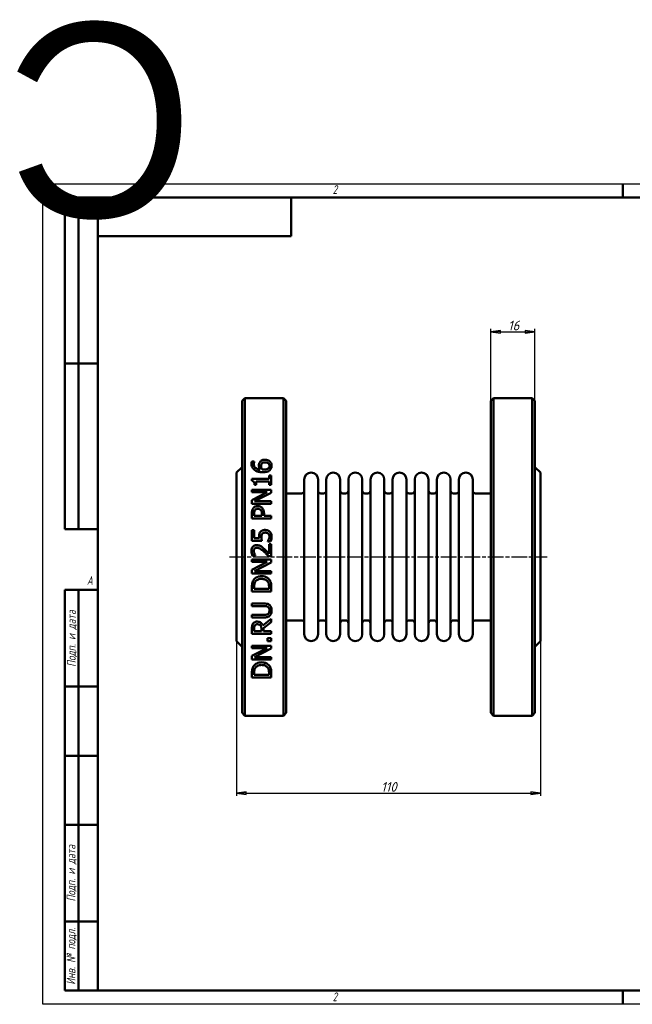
# Model space of a CAD drawing. Header units: millimetres. Extents: x -398 to 1129, y -69 to 356.
# Tile 2 of 4: x -8 to 213, y 0 to 356. Entities that reach past the tile are written whole.
import ezdxf
from ezdxf.enums import TextEntityAlignment as Align

# ---------------------------------------------------------------- set-up
doc = ezdxf.new("R2018")
doc.units = ezdxf.units.MM
doc.linetypes.add('CHAIN', pattern=[0.7087, 0.4724, -0.0591, 0.1181, -0.0591])
for name, color, linetype, lineweight in [('Видимый контур (ГОСТ)', 7, 'Continuous', 50), ('Кромка (ГОСТ)', 7, 'Continuous', 50), ('Обозначение (ГОСТ)', 7, 'Continuous', 25), ('Осевая линия (ГОСТ)', 7, 'Continuous', 25), ('Размер (ГОСТ)', 7, 'Continuous', 25), ('Эскизная геометрия (ГОСТ)', 7, 'Continuous', 50)]:
    doc.layers.add(name, color=color, linetype=linetype, lineweight=lineweight)
doc.styles.add('Альтернативный текст (ГОСТ)', font='arial.ttf', dxfattribs={"width": 0.8})
doc.styles.add('Обычный текст (ГОСТ)', font='GOST Common Italic.ttf')
doc.dimstyles.new('Обычный (ГОСТ)', dxfattribs={"dimtxt": 3.5, "dimasz": 3.5, "dimexe": 1, "dimexo": 0, "dimgap": 0.5, "dimtad": 1, "dimtxsty": 'Обычный текст (ГОСТ)', "dimblk": 'Filled-1', "dimcen": 0.09, "dimdle": 15, "dimclrd": 256, "dimclre": 256, "dimclrt": 256, "dimazin": 2, "dimtfac": 0.714286, "dimtdec": 3, "dimtmove": 0, "dimatfit": 3, "dimfxl": 1, "dimtolj": 1, "dimlwd": 25, "dimlwe": 25, "dimarcsym": 0})

# ---------------------------------------------------------------- blocks, each defined once
blk = doc.blocks.new('Рамки ГОСТ - Рамка')
at = {"layer": 'Кромка (ГОСТ)', "lineweight": 25}
for p, q in [((0, 0), (0, 297)), ((0, 297), (420, 297)), ((420, 297), (420, 0)), ((420, 0), (0, 0))]:
    blk.add_line(p, q, dxfattribs=at)
at = {"layer": 'Кромка (ГОСТ)'}
for p, q in [((210, 292), (210, 297)), ((415, 292), (20, 292)), ((20, 292), (20, 5)), ((415, 5), (415, 292)), ((20, 5), (415, 5)), ((210, 5), (210, 0))]:
    blk.add_line(p, q, dxfattribs=at)
at = {"layer": 'Кромка (ГОСТ)', "char_height": 3.17, "attachment_point": 1, "style": 'Альтернативный текст (ГОСТ)'}
for s, insert, width in [('\\fGOST Common|b0|i1;{\\H3.1700;2}', (105, 296.5), 5.2328), ('\\fGOST Common|b0|i1;{\\H3.1700;1}', (315.02, 296.44), 5.2327), ('\\fGOST Common|b0|i1;{\\H3.1700;A}', (16, 155), 5.1335), ('\\fGOST Common|b0|i1;{\\H3.1700;A}', (416, 148.5), 5.0704), ('\\fGOST Common|b0|i1;{\\H3.1700;2}', (104.99, 4.3), 5.2328), ('\\fGOST Common|b0|i1;{\\H3.1700;1}', (315, 4.14), 6.6287)]:
    blk.add_mtext(s, dxfattribs=dict(at, insert=insert, width=width))
blk = doc.blocks.new('ГОСТ - Доп. графы 1')
at = {"layer": 'Эскизная геометрия (ГОСТ)'}
for p, q in [((-12, 0), (-12, 145)), ((-12, 145), (0, 145)), ((-7, 145), (-7, 0)), ((-12, 110), (-7, 110)), ((-7, 110), (0, 110)), ((-12, 85), (-7, 85)), ((-7, 85), (0, 85)), ((-12, 60), (-7, 60)), ((-7, 60), (0, 60)), ((-12, 25), (-7, 25)), ((-7, 25), (0, 25)), ((0, 0), (-12, 0))]:
    blk.add_line(p, q, dxfattribs=at)
at = {"layer": 'Обозначение (ГОСТ)', "char_height": 3.17, "attachment_point": 5, "rotation": 90, "style": 'Альтернативный текст (ГОСТ)'}
for s, insert, width in [('\\fGOST Common|b0|i1;{\\H3.1700;Подп. и дата}', (-9.37, 127.41), 34.7679), ('\\fGOST Common|b0|i1;{\\H3.1700;Подп. и дата}', (-9.5, 42.47), 35.1486), ('\\fGOST Common|b0|i1;{\\H3.1700;Инв. № подл.}', (-9.5, 12.41), 24.9618)]:
    blk.add_mtext(s, dxfattribs=dict(at, insert=insert, width=width))
at = {"layer": 'Обозначение (ГОСТ)', "lineweight": 30, "flags": 17}
for tag, p in [('Подп._и_дата_2', (-3.53, 127.51)), ('Инв._номер_дубликата', (-3.41, 97.47)), ('Взамен_инв._номера', (-3.46, 72.53)), ('Подп._и_дата_1', (-3.42, 42.35)), ('ИНВЕНТАРНЫЙ_НОМЕР', (-3.33, 12.68))]:
    blk.add_attdef(tag, text='', height=3.17, rotation=90, dxfattribs=at).set_placement(p, align=Align.MIDDLE_CENTER)
blk = doc.blocks.new('ГОСТ - Доп. графы 2')
at = {"layer": 'Эскизная геометрия (ГОСТ)'}
for p, q in [((-12, 0), (-12, 120)), ((-12, 120), (0, 120)), ((-7, 0), (-7, 120)), ((-12, 60), (0, 60)), ((0, 0), (-12, 0))]:
    blk.add_line(p, q, dxfattribs=at)
at = {"layer": 'Обозначение (ГОСТ)', "lineweight": 30, "flags": 17}
for tag, p in [('Первичная_применяемость', (-3.65, 90.03)), ('Справочный_номер', (-3.55, 30.02))]:
    blk.add_attdef(tag, text='', height=3.17, rotation=90, dxfattribs=at).set_placement(p, align=Align.MIDDLE_CENTER)
blk = doc.blocks.new('ГОСТ - Доп. графы 3')
at = {"layer": 'Эскизная геометрия (ГОСТ)'}
for p, q in [((0, 0), (70, 0)), ((70, 0), (70, -14)), ((70, -14), (0, -14))]:
    blk.add_line(p, q, dxfattribs=at)
at = {"layer": 'Обозначение (ГОСТ)', "lineweight": 30}
blk.add_attdef('ОБОЗНАЧЕНИЕ', text='', height=5, rotation=180, dxfattribs=at).set_placement((34.94, -6.97), align=Align.MIDDLE_CENTER)
blk = doc.blocks.new('Filled-1')
at = {"color": 0}
for p, q in [((0, 0), (-1, 0.14)), ((-1, 0.14), (-1, -0.14)), ((-1, 0), (0, 0)), ((-1, -0.14), (0, 0))]:
    blk.add_line(p, q, dxfattribs=at)
at = {"color": 0, "flags": 128}
blk.add_lwpolyline([(-1, -0.14), (0, 0), (-1, 0.14), (-1, -0.14)], dxfattribs=at)
at = {"color": 0}
blk.add_solid([(-1, -0.14), (0, 0), (-1, 0.14), (-1, -0.14)], dxfattribs=at)
blk = doc.blocks.new('*D9')
at = {"layer": 'Defpoints', "color": 0, "linetype": 'Continuous', "transparency": 16777216}
for p in [(70.19, 131.45), (180.19, 131.45), (180.19, 76.45)]:
    blk.add_point(p, dxfattribs=at)
at = {"layer": 'Размер (ГОСТ)', "linetype": 'Continuous', "lineweight": 25, "transparency": 16777216}
for p, q in [((70.19, 131.45), (70.19, 75.45)), ((180.19, 131.45), (180.19, 75.45)), ((73.69, 76.45), (176.69, 76.45))]:
    blk.add_line(p, q, dxfattribs=at)
at = {"layer": 'Размер (ГОСТ)', "linetype": 'Continuous', "lineweight": 25, "transparency": 16777216, "xscale": 3.5, "yscale": 3.5, "zscale": 3.5, "rotation": 180}
blk.add_blockref('Filled-1', (70.19, 76.45), dxfattribs=at)
at = {"layer": 'Размер (ГОСТ)', "linetype": 'Continuous', "lineweight": 25, "transparency": 16777216, "xscale": 3.5, "yscale": 3.5, "zscale": 3.5}
blk.add_blockref('Filled-1', (180.19, 76.45), dxfattribs=at)
at = {"layer": 'Размер (ГОСТ)', "linetype": 'Continuous', "lineweight": 25, "transparency": 16777216, "insert": (122.52, 80.45), "char_height": 3.5, "attachment_point": 1, "style": 'Обычный текст (ГОСТ)'}
blk.add_mtext('\\A1;110', dxfattribs=at)
blk = doc.blocks.new('*D14')
at = {"layer": 'Defpoints', "color": 0, "linetype": 'Continuous', "transparency": 16777216}
for p in [(178.19, 243.45), (162.19, 218.45), (178.19, 218.45)]:
    blk.add_point(p, dxfattribs=at)
at = {"layer": 'Размер (ГОСТ)', "linetype": 'Continuous', "lineweight": 25, "transparency": 16777216}
for p, q in [((162.19, 218.45), (162.19, 244.45)), ((165.69, 243.45), (174.69, 243.45)), ((178.19, 218.45), (178.19, 244.45))]:
    blk.add_line(p, q, dxfattribs=at)
at = {"layer": 'Размер (ГОСТ)', "linetype": 'Continuous', "lineweight": 25, "transparency": 16777216, "xscale": 3.5, "yscale": 3.5, "zscale": 3.5, "rotation": 180}
blk.add_blockref('Filled-1', (162.19, 243.45), dxfattribs=at)
at = {"layer": 'Размер (ГОСТ)', "linetype": 'Continuous', "lineweight": 25, "transparency": 16777216, "xscale": 3.5, "yscale": 3.5, "zscale": 3.5}
blk.add_blockref('Filled-1', (178.19, 243.45), dxfattribs=at)
at = {"layer": 'Размер (ГОСТ)', "linetype": 'Continuous', "lineweight": 25, "transparency": 16777216, "insert": (168.47, 247.45), "char_height": 3.5, "attachment_point": 1, "style": 'Обычный текст (ГОСТ)'}
blk.add_mtext('\\A1;16', dxfattribs=at)

msp = doc.modelspace()

# ---------------------------------------------------------------- linework, layer by layer
at = {"layer": 'Видимый контур (ГОСТ)'}
for p, q in [((72.188, 218.447), (73.188, 219.447)), ((72.188, 218.447), (72.188, 105.447)), ((73.188, 104.447), (73.188, 219.447)), ((73.188, 219.447), (87.188, 219.447)), ((87.188, 219.447), (87.188, 104.447)), ((88.188, 218.447), (87.188, 219.447)), ((88.188, 105.447), (88.188, 218.447)), ((162.188, 218.447), (163.188, 219.447)), ((162.188, 105.447), (162.188, 218.447)), ((163.188, 219.447), (177.188, 219.447)), ((163.188, 219.447), (163.188, 104.447)), ((177.188, 104.447), (177.188, 219.447)), ((178.188, 218.447), (177.188, 219.447)), ((178.188, 218.447), (178.188, 105.447)), ((75.712, 196.515), (76.614, 196.515)), ((76.614, 196.475), (76.614, 196.515)), ((70.188, 192.447), (72.188, 194.447)), ((180.188, 192.447), (178.188, 194.447)), ((70.188, 192.447), (70.188, 131.447)), ((75.723, 190.167), (75.723, 189.441)), ((75.723, 190.167), (82.031, 190.167)), ((77.34, 187.995), (77.34, 189.265)), ((82.031, 189.265), (77.34, 189.265)), ((82.031, 191.41), (82.031, 190.167)), ((82.031, 191.41), (82.746, 191.41)), ((82.031, 189.265), (82.031, 187.995)), ((82.746, 187.995), (82.746, 191.41)), ((94.688, 133.947), (94.688, 189.947)), ((99.688, 133.947), (99.688, 189.947)), ((102.688, 133.947), (102.688, 189.947)), ((107.688, 133.947), (107.688, 189.947)), ((110.688, 133.947), (110.688, 189.947)), ((115.688, 133.947), (115.688, 189.947)), ((118.688, 133.947), (118.688, 189.947)), ((123.688, 133.947), (123.688, 189.947)), ((126.688, 133.947), (126.688, 189.947)), ((131.688, 133.947), (131.688, 189.947)), ((134.688, 133.947), (134.688, 189.947)), ((139.688, 133.947), (139.688, 189.947)), ((142.688, 133.947), (142.688, 189.947)), ((147.688, 133.947), (147.688, 189.947)), ((150.688, 133.947), (150.688, 189.947)), ((155.688, 133.947), (155.688, 189.947)), ((180.188, 192.447), (180.188, 131.447)), ((75.746, 186.225), (82.746, 186.225)), ((75.746, 186.225), (75.746, 185.357)), ((81.288, 185.357), (75.746, 185.357)), ((81.288, 185.357), (75.746, 182.538)), ((77.34, 187.995), (76.699, 187.995)), ((82.746, 187.995), (82.031, 187.995)), ((82.746, 185.181), (82.746, 186.225)), ((75.746, 182.538), (75.746, 181.216)), ((76.71, 182.084), (82.746, 185.181)), ((76.71, 182.084), (82.746, 182.084)), ((82.746, 181.216), (82.746, 182.084)), ((88.188, 184.947), (93.688, 184.947)), ((100.688, 184.947), (101.688, 184.947)), ((108.688, 184.947), (109.688, 184.947)), ((116.688, 184.947), (117.688, 184.947)), ((124.688, 184.947), (125.688, 184.947)), ((132.688, 184.947), (133.688, 184.947)), ((140.688, 184.947), (141.688, 184.947)), ((148.688, 184.947), (149.688, 184.947)), ((156.688, 184.947), (162.188, 184.947)), ((82.746, 181.216), (75.746, 181.216)), ((75.746, 177.665), (75.746, 175.906)), ((82.746, 175.906), (75.746, 175.906)), ((76.551, 176.837), (76.551, 177.608)), ((76.551, 176.837), (79.342, 176.837)), ((79.342, 177.472), (79.342, 176.837)), ((80.137, 176.837), (80.137, 177.625)), ((80.137, 176.837), (82.746, 176.837)), ((82.746, 175.906), (82.746, 176.837)), ((75.746, 171.652), (75.746, 167.811)), ((75.746, 171.652), (76.568, 171.652)), ((76.568, 168.713), (76.568, 171.652)), ((79.354, 167.811), (75.746, 167.811)), ((76.568, 168.713), (78.435, 168.713)), ((81.504, 167.59), (81.504, 167.522)), ((82.496, 167.522), (81.504, 167.522)), ((81.935, 166.512), (82.746, 166.512)), ((81.935, 166.512), (81.935, 163.075)), ((82.746, 162.196), (82.746, 166.512)), ((75.746, 160.976), (75.746, 160.108)), ((75.746, 160.976), (82.746, 160.976)), ((77.017, 162.343), (76.018, 162.343)), ((77.017, 162.343), (77.017, 162.394)), ((82.746, 162.196), (81.753, 162.196)), ((82.746, 159.932), (82.746, 160.976)), ((81.288, 160.108), (75.746, 157.289)), ((81.288, 160.108), (75.746, 160.108)), ((75.746, 157.289), (75.746, 155.967)), ((76.71, 156.835), (82.746, 159.932)), ((76.71, 156.835), (82.746, 156.835)), ((82.746, 155.967), (82.746, 156.835)), ((82.746, 155.967), (75.746, 155.967)), ((75.746, 151.032), (75.746, 149.438)), ((76.551, 150.368), (76.551, 151.077)), ((76.551, 150.368), (81.94, 150.368)), ((81.94, 151.077), (81.94, 150.368)), ((82.746, 149.438), (82.746, 151.049)), ((82.746, 149.438), (75.746, 149.438)), ((75.746, 145.098), (80.114, 145.098)), ((75.746, 145.098), (75.746, 144.168)), ((80.137, 144.168), (75.746, 144.168)), ((75.746, 140.963), (75.746, 140.033)), ((75.746, 140.963), (80.114, 140.963)), ((80.114, 140.033), (75.746, 140.033)), ((82.746, 139.562), (79.7, 137.072)), ((82.746, 138.354), (82.746, 139.562)), ((75.746, 135.948), (75.746, 134.145)), ((76.551, 135.075), (76.551, 135.999)), ((79.184, 135.892), (79.184, 135.075)), ((79.961, 136.141), (82.746, 138.354)), ((79.961, 135.075), (79.961, 136.141)), ((88.188, 138.947), (93.688, 138.947)), ((100.688, 138.947), (101.688, 138.947)), ((108.688, 138.947), (109.688, 138.947)), ((116.688, 138.947), (117.688, 138.947)), ((124.688, 138.947), (125.688, 138.947)), ((132.688, 138.947), (133.688, 138.947)), ((140.688, 138.947), (141.688, 138.947)), ((148.688, 138.947), (149.688, 138.947)), ((156.688, 138.947), (162.188, 138.947)), ((82.746, 134.145), (75.746, 134.145)), ((76.551, 135.075), (79.184, 135.075)), ((79.961, 135.075), (82.746, 135.075)), ((81.407, 132.533), (81.407, 131.41)), ((81.407, 132.533), (82.746, 132.533)), ((82.746, 134.145), (82.746, 135.075)), ((82.746, 131.41), (82.746, 132.533)), ((70.188, 131.447), (72.188, 129.447)), ((75.746, 129.811), (75.746, 128.943)), ((75.746, 129.811), (82.746, 129.811)), ((81.288, 128.943), (75.746, 126.123)), ((81.288, 128.943), (75.746, 128.943)), ((76.71, 125.67), (82.746, 128.767)), ((82.746, 131.41), (81.407, 131.41)), ((82.746, 128.767), (82.746, 129.811)), ((180.188, 131.447), (178.188, 129.447)), ((75.746, 126.123), (75.746, 124.802)), ((82.746, 124.802), (75.746, 124.802)), ((76.71, 125.67), (82.746, 125.67)), ((82.746, 124.802), (82.746, 125.67)), ((75.746, 119.867), (75.746, 118.273)), ((82.746, 118.273), (75.746, 118.273)), ((76.551, 119.203), (76.551, 119.912)), ((76.551, 119.203), (81.94, 119.203)), ((81.94, 119.912), (81.94, 119.203)), ((82.746, 118.273), (82.746, 119.884)), ((72.188, 105.447), (73.188, 104.447)), ((73.188, 104.447), (87.188, 104.447)), ((88.188, 105.447), (87.188, 104.447)), ((162.188, 105.447), (163.188, 104.447)), ((163.188, 104.447), (177.188, 104.447)), ((178.188, 105.447), (177.188, 104.447))]:
    msp.add_line(p, q, dxfattribs=at)
for centre, radius, start, end in [((97.188, 189.947), 2.5, 0, 180), ((105.188, 189.947), 2.5, 0, 180), ((113.188, 189.947), 2.5, 0, 180), ((121.188, 189.947), 2.5, 0, 180), ((129.188, 189.947), 2.5, 0, 180), ((137.188, 189.947), 2.5, 0, 180), ((145.188, 189.947), 2.5, 0, 180), ((153.188, 189.947), 2.5, 0, 180), ((93.688, 185.947), 1, 270, 0), ((100.688, 185.947), 1, 180, 270), ((101.688, 185.947), 1, 270, 0), ((108.688, 185.947), 1, 180, 270), ((109.688, 185.947), 1, 270, 0), ((116.688, 185.947), 1, 180, 270), ((117.688, 185.947), 1, 270, 0), ((124.688, 185.947), 1, 180, 270), ((125.688, 185.947), 1, 270, 0), ((132.688, 185.947), 1, 180, 270), ((133.688, 185.947), 1, 270, 0), ((140.688, 185.947), 1, 180, 270), ((141.688, 185.947), 1, 270, 0), ((148.688, 185.947), 1, 180, 270), ((149.688, 185.947), 1, 270, 0), ((156.688, 185.947), 1, 180, 270), ((93.688, 137.947), 1, 0, 90), ((100.688, 137.947), 1, 90, 180), ((101.688, 137.947), 1, 0, 90), ((108.688, 137.947), 1, 90, 180), ((109.688, 137.947), 1, 0, 90), ((116.688, 137.947), 1, 90, 180), ((117.688, 137.947), 1, 0, 90), ((124.688, 137.947), 1, 90, 180), ((125.688, 137.947), 1, 0, 90), ((132.688, 137.947), 1, 90, 180), ((133.688, 137.947), 1, 0, 90), ((140.688, 137.947), 1, 90, 180), ((141.688, 137.947), 1, 0, 90), ((148.688, 137.947), 1, 90, 180), ((149.688, 137.947), 1, 0, 90), ((156.688, 137.947), 1, 90, 180), ((97.188, 133.947), 2.5, 180, 0), ((105.188, 133.947), 2.5, 180, 0), ((113.188, 133.947), 2.5, 180, 0), ((121.188, 133.947), 2.5, 180, 0), ((129.188, 133.947), 2.5, 180, 0), ((137.188, 133.947), 2.5, 180, 0), ((145.188, 133.947), 2.5, 180, 0), ((153.188, 133.947), 2.5, 180, 0)]:
    msp.add_arc(centre, radius, start, end, dxfattribs=at)
for points, knots in [([(75.615, 195.721), (75.615, 195.801), (75.618, 195.881), (75.626, 196.039), (75.633, 196.121), (75.656, 196.302), (75.678, 196.412), (75.712, 196.515)], [0, 0, 0, 0, 0.02969232, 0.02969232, 0.05885345, 0.05885345, 0.10007392, 0.10007392, 0.10007392, 0.10007392]), ([(76.614, 196.475), (76.573, 196.398), (76.541, 196.302), (76.447, 195.981), (76.427, 195.779), (76.427, 195.596)], [0, 0, 0, 0, 0.03152811, 0.03152811, 0.1243109, 0.1243109, 0.1243109, 0.1243109]), ([(78.276, 195.006), (78.276, 195.137), (78.282, 195.269), (78.305, 195.462), (78.315, 195.525), (78.366, 195.781), (78.441, 196.028), (78.69, 196.362)], [0, 0, 0, 0, 0.04804397, 0.04804397, 0.07138575, 0.07138575, 0.14378599, 0.14378599, 0.14378599, 0.14378599]), ([(78.69, 196.362), (78.78, 196.481), (78.885, 196.592), (79.176, 196.822), (79.338, 196.899), (79.622, 197.013), (79.799, 197.059), (80.146, 197.111), (80.312, 197.122), (80.477, 197.122)], [0, 0, 0, 0, 0.05221886, 0.05221886, 0.12301169, 0.12301169, 0.22421106, 0.22421106, 0.31354526, 0.31354526, 0.31354526, 0.31354526]), ([(80.517, 196.169), (80.361, 196.169), (80.203, 196.158), (79.865, 196.092), (79.727, 196.035), (79.49, 195.894), (79.384, 195.799), (79.297, 195.692)], [0, 0, 0, 0, 0.04659827, 0.04659827, 0.10426342, 0.10426342, 0.17114166, 0.17114166, 0.17114166, 0.17114166]), ([(80.477, 197.122), (80.645, 197.122), (80.812, 197.109), (81.275, 197.029), (81.518, 196.934), (81.909, 196.735), (82.085, 196.611), (82.235, 196.464)], [0, 0, 0, 0, 0.05047399, 0.05047399, 0.14207333, 0.14207333, 0.23845255, 0.23845255, 0.23845255, 0.23845255]), ([(82.128, 194.904), (82.128, 195.074), (82.1, 195.243), (81.97, 195.55), (81.877, 195.682), (81.677, 195.864), (81.558, 195.958), (81.232, 196.085), (81.092, 196.119), (80.807, 196.16), (80.661, 196.169), (80.517, 196.169)], [0, 0, 0, 0, 0.06231307, 0.06231307, 0.11963503, 0.11963503, 0.15264832, 0.15264832, 0.17479701, 0.17479701, 0.19674573, 0.19674573, 0.19674573, 0.19674573]), ([(82.235, 196.464), (82.37, 196.334), (82.485, 196.193), (82.667, 195.902), (82.735, 195.756), (82.861, 195.374), (82.893, 195.137), (82.893, 194.898)], [0, 0, 0, 0, 0.06339512, 0.06339512, 0.12127859, 0.12127859, 0.20741922, 0.20741922, 0.20741922, 0.20741922]), ([(76.744, 193.35), (76.482, 193.537), (76.27, 193.758), (75.984, 194.18), (75.862, 194.402), (75.658, 195.023), (75.615, 195.375), (75.615, 195.721)], [0, 0, 0, 0, 0.1033374, 0.1033374, 0.17500183, 0.17500183, 0.2609531, 0.2609531, 0.2609531, 0.2609531]), ([(76.427, 195.596), (76.427, 195.339), (76.465, 195.08), (76.653, 194.61), (76.788, 194.406), (77.107, 194.098), (77.311, 193.938), (77.983, 193.658), (78.376, 193.582), (78.764, 193.548)], [0, 0, 0, 0, 0.09492571, 0.09492571, 0.18083098, 0.18083098, 0.24207834, 0.24207834, 0.30849357, 0.30849357, 0.30849357, 0.30849357]), ([(79.671, 192.584), (79.356, 192.584), (79.04, 192.6), (78.36, 192.685), (77.98, 192.764), (77.299, 193.01), (77.007, 193.161), (76.744, 193.35)], [0, 0, 0, 0, 0.09452059, 0.09452059, 0.20592911, 0.20592911, 0.30334477, 0.30334477, 0.30334477, 0.30334477]), ([(78.764, 193.548), (78.671, 193.682), (78.589, 193.82), (78.349, 194.31), (78.276, 194.638), (78.276, 195.006)], [0, 0, 0, 0, 0.05552381, 0.05552381, 0.19099158, 0.19099158, 0.19099158, 0.19099158]), ([(79.297, 195.692), (79.233, 195.611), (79.183, 195.524), (79.069, 195.225), (79.053, 194.98), (79.053, 194.796)], [0, 0, 0, 0, 0.0357604, 0.0357604, 0.11538163, 0.11538163, 0.11538163, 0.11538163]), ([(79.053, 194.796), (79.053, 194.681), (79.062, 194.566), (79.101, 194.333), (79.13, 194.221), (79.237, 193.911), (79.328, 193.726), (79.439, 193.548)], [0, 0, 0, 0, 0.04210091, 0.04210091, 0.08553015, 0.08553015, 0.15573853, 0.15573853, 0.15573853, 0.15573853]), ([(79.439, 193.548), (79.504, 193.544), (79.57, 193.541), (79.662, 193.535), (79.742, 193.531), (79.881, 193.531)], [0, 0, 0, 0, 0.019632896, 0.019632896, 0.027908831, 0.027908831, 0.027908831, 0.027908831]), ([(82.258, 193.355), (82.129, 193.232), (81.981, 193.126), (81.604, 192.914), (81.38, 192.83), (80.947, 192.699), (80.685, 192.651), (80.176, 192.595), (79.922, 192.584), (79.671, 192.584)], [0, 0, 0, 0, 0.05873255, 0.05873255, 0.13602508, 0.13602508, 0.23944006, 0.23944006, 0.33773935, 0.33773935, 0.33773935, 0.33773935]), ([(79.881, 193.531), (80.103, 193.531), (80.332, 193.541), (81.003, 193.625), (81.246, 193.733), (81.528, 193.874), (81.639, 193.945), (81.731, 194.03)], [0, 0, 0, 0, 0.06637226, 0.06637226, 0.20316694, 0.20316694, 0.30224056, 0.30224056, 0.30224056, 0.30224056]), ([(81.731, 194.03), (81.819, 194.109), (81.897, 194.196), (81.99, 194.338), (82.039, 194.423), (82.112, 194.668), (82.128, 194.785), (82.128, 194.904)], [0, 0, 0, 0, 0.038955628, 0.038955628, 0.058614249, 0.058614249, 0.076235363, 0.076235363, 0.076235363, 0.076235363]), ([(82.893, 194.898), (82.893, 194.745), (82.881, 194.591), (82.825, 194.295), (82.783, 194.154), (82.622, 193.772), (82.468, 193.55), (82.258, 193.355)], [0, 0, 0, 0, 0.05617114, 0.05617114, 0.10892481, 0.10892481, 0.20433563, 0.20433563, 0.20433563, 0.20433563]), ([(76.699, 187.995), (76.699, 188.193), (76.687, 188.404), (76.605, 188.856), (76.534, 188.994), (76.437, 189.146), (76.375, 189.211), (76.218, 189.32), (76.127, 189.359), (75.932, 189.416), (75.827, 189.433), (75.723, 189.441)], [0, 0, 0, 0, 0.06664766, 0.06664766, 0.15502381, 0.15502381, 0.24360709, 0.24360709, 0.33432981, 0.33432981, 0.42816315, 0.42816315, 0.42816315, 0.42816315]), ([(75.746, 177.665), (75.746, 177.861), (75.754, 178.062), (75.79, 178.431), (75.818, 178.61), (75.927, 179.035), (76.03, 179.278), (76.183, 179.497)], [0, 0, 0, 0, 0.06132277, 0.06132277, 0.11579331, 0.11579331, 0.19829611, 0.19829611, 0.19829611, 0.19829611]), ([(76.183, 179.497), (76.272, 179.628), (76.375, 179.748), (76.656, 179.998), (76.809, 180.085), (77.055, 180.208), (77.218, 180.259), (77.541, 180.319), (77.699, 180.331), (77.856, 180.331)], [0, 0, 0, 0, 0.04913159, 0.04913159, 0.11567395, 0.11567395, 0.22314524, 0.22314524, 0.32142445, 0.32142445, 0.32142445, 0.32142445]), ([(76.818, 178.856), (76.743, 178.744), (76.688, 178.621), (76.611, 178.367), (76.551, 178.112), (76.551, 177.608)], [0, 0, 0, 0, 0.041821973, 0.041821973, 0.083073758, 0.083073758, 0.083073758, 0.083073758]), ([(77.885, 179.361), (77.728, 179.361), (77.571, 179.344), (77.276, 179.256), (77.172, 179.197), (76.988, 179.069), (76.894, 178.97), (76.818, 178.856)], [0, 0, 0, 0, 0.04688993, 0.04688993, 0.09273229, 0.09273229, 0.16759352, 0.16759352, 0.16759352, 0.16759352]), ([(77.856, 180.331), (78.035, 180.331), (78.211, 180.312), (78.638, 180.215), (78.907, 180.108), (79.241, 179.875), (79.33, 179.801), (79.41, 179.718)], [0, 0, 0, 0, 0.05351101, 0.05351101, 0.13186351, 0.13186351, 0.16319427, 0.16319427, 0.16319427, 0.16319427]), ([(78.923, 178.964), (78.851, 179.035), (78.772, 179.101), (78.568, 179.232), (78.459, 179.274), (78.209, 179.345), (78.045, 179.361), (77.885, 179.361)], [0, 0, 0, 0, 0.03112015, 0.03112015, 0.07380538, 0.07380538, 0.14197547, 0.14197547, 0.14197547, 0.14197547]), ([(79.342, 177.472), (79.342, 177.646), (79.336, 177.828), (79.298, 178.191), (79.269, 178.331), (79.21, 178.532), (79.17, 178.627), (79.064, 178.808), (79, 178.89), (78.923, 178.964)], [0, 0, 0, 0, 0.05437023, 0.05437023, 0.11381699, 0.11381699, 0.17256977, 0.17256977, 0.23181917, 0.23181917, 0.23181917, 0.23181917]), ([(79.41, 179.718), (79.576, 179.55), (79.713, 179.362), (79.959, 178.896), (80.019, 178.669), (80.114, 178.248), (80.137, 177.929), (80.137, 177.625)], [0, 0, 0, 0, 0.07269833, 0.07269833, 0.16409756, 0.16409756, 0.38125515, 0.38125515, 0.38125515, 0.38125515]), ([(78.832, 170.971), (78.923, 171.091), (79.027, 171.199), (79.272, 171.392), (79.438, 171.497), (79.786, 171.615), (79.928, 171.645), (80.218, 171.684), (80.372, 171.692), (80.522, 171.692)], [0, 0, 0, 0, 0.04556357, 0.04556357, 0.09395911, 0.09395911, 0.12451247, 0.12451247, 0.15684176, 0.15684176, 0.15684176, 0.15684176]), ([(80.522, 171.692), (80.776, 171.692), (81.026, 171.661), (81.457, 171.539), (81.638, 171.463), (81.951, 171.285), (82.085, 171.187), (82.207, 171.073)], [0, 0, 0, 0, 0.07599819, 0.07599819, 0.13448228, 0.13448228, 0.18528734, 0.18528734, 0.18528734, 0.18528734]), ([(82.207, 171.073), (82.37, 170.922), (82.502, 170.746), (82.674, 170.428), (82.762, 170.244), (82.872, 169.781), (82.893, 169.568), (82.893, 169.354)], [0, 0, 0, 0, 0.06711245, 0.06711245, 0.10934152, 0.10934152, 0.14351717, 0.14351717, 0.14351717, 0.14351717]), ([(78.395, 169.349), (78.395, 169.543), (78.404, 169.745), (78.461, 170.219), (78.514, 170.379), (78.612, 170.644), (78.712, 170.814), (78.832, 170.971)], [0, 0, 0, 0, 0.05892031, 0.05892031, 0.14463325, 0.14463325, 0.34253968, 0.34253968, 0.34253968, 0.34253968]), ([(78.435, 168.713), (78.422, 168.806), (78.413, 168.899), (78.4, 169.1), (78.395, 169.232), (78.395, 169.349)], [0, 0, 0, 0, 0.028251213, 0.028251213, 0.060906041, 0.060906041, 0.060906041, 0.060906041]), ([(79.507, 170.341), (79.419, 170.243), (79.354, 170.13), (79.216, 169.768), (79.184, 169.468), (79.184, 169.196)], [0, 0, 0, 0, 0.03984927, 0.03984927, 0.1171986, 0.1171986, 0.1171986, 0.1171986]), ([(79.184, 169.196), (79.184, 169.03), (79.192, 168.864), (79.215, 168.636), (79.231, 168.49), (79.299, 168.085), (79.326, 167.94), (79.354, 167.811)], [0, 0, 0, 0, 0.050174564, 0.050174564, 0.069357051, 0.069357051, 0.07841062, 0.07841062, 0.07841062, 0.07841062]), ([(80.517, 170.739), (80.305, 170.739), (80.095, 170.714), (79.867, 170.622), (79.78, 170.582), (79.619, 170.462), (79.559, 170.405), (79.507, 170.341)], [0, 0, 0, 0, 0.063539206, 0.063539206, 0.082594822, 0.082594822, 0.095995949, 0.095995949, 0.095995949, 0.095995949]), ([(81.657, 170.381), (81.554, 170.467), (81.441, 170.537), (81.166, 170.658), (81.028, 170.689), (80.796, 170.729), (80.655, 170.739), (80.517, 170.739)], [0, 0, 0, 0, 0.04040991, 0.04040991, 0.09033294, 0.09033294, 0.16148961, 0.16148961, 0.16148961, 0.16148961]), ([(81.504, 167.59), (81.563, 167.671), (81.624, 167.78), (81.733, 167.991), (81.803, 168.142), (81.878, 168.345)], [0, 0, 0, 0, 0.030336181, 0.030336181, 0.072263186, 0.072263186, 0.072263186, 0.072263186]), ([(82.082, 169.371), (82.082, 169.508), (82.064, 169.643), (82.008, 169.848), (81.986, 169.907), (81.939, 170.024), (81.896, 170.102), (81.79, 170.251), (81.727, 170.32), (81.657, 170.381)], [0, 0, 0, 0, 0.04141562, 0.04141562, 0.06444067, 0.06444067, 0.11892905, 0.11892905, 0.1758433, 0.1758433, 0.1758433, 0.1758433]), ([(81.878, 168.345), (81.924, 168.476), (81.966, 168.611), (82.043, 168.902), (82.082, 169.086), (82.082, 169.371)], [0, 0, 0, 0, 0.041850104, 0.041850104, 0.090719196, 0.090719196, 0.090719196, 0.090719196]), ([(82.893, 169.354), (82.893, 169.156), (82.88, 168.958), (82.8, 168.361), (82.683, 167.901), (82.496, 167.522)], [0, 0, 0, 0, 0.06003684, 0.06003684, 0.18194602, 0.18194602, 0.18194602, 0.18194602]), ([(75.598, 164.136), (75.598, 164.47), (75.644, 164.81), (75.881, 165.396), (76.026, 165.578), (76.307, 165.862), (76.488, 165.985), (76.956, 166.181), (77.238, 166.223), (77.521, 166.223)], [0, 0, 0, 0, 0.10040531, 0.10040531, 0.1897715, 0.1897715, 0.30296984, 0.30296984, 0.44665377, 0.44665377, 0.44665377, 0.44665377]), ([(76.018, 162.343), (75.909, 162.566), (75.816, 162.859), (75.696, 163.304), (75.598, 163.685), (75.598, 164.136)], [0, 0, 0, 0, 0.07438256, 0.07438256, 0.12155043, 0.12155043, 0.12155043, 0.12155043]), ([(76.693, 164.924), (76.603, 164.819), (76.536, 164.701), (76.451, 164.462), (76.41, 164.299), (76.41, 164.068)], [0, 0, 0, 0, 0.041538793, 0.041538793, 0.076201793, 0.076201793, 0.076201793, 0.076201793]), ([(76.41, 164.068), (76.41, 163.909), (76.428, 163.753), (76.483, 163.512), (76.532, 163.313), (76.631, 163.075)], [0, 0, 0, 0, 0.047539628, 0.047539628, 0.074112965, 0.074112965, 0.074112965, 0.074112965]), ([(77.573, 165.27), (77.398, 165.27), (77.22, 165.246), (77.006, 165.159), (76.931, 165.124), (76.795, 165.028), (76.741, 164.979), (76.693, 164.924)], [0, 0, 0, 0, 0.052483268, 0.052483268, 0.06942719, 0.06942719, 0.082633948, 0.082633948, 0.082633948, 0.082633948]), ([(77.521, 166.223), (77.776, 166.223), (78.032, 166.196), (78.406, 166.092), (78.648, 166.018), (78.923, 165.86)], [0, 0, 0, 0, 0.07640711, 0.07640711, 0.11630928, 0.11630928, 0.11630928, 0.11630928]), ([(80.068, 163.886), (79.748, 164.177), (79.361, 164.511), (78.754, 164.937), (78.526, 165.066), (78.044, 165.23), (77.811, 165.27), (77.573, 165.27)], [0, 0, 0, 0, 0.12981607, 0.12981607, 0.2218685, 0.2218685, 0.30327195, 0.30327195, 0.30327195, 0.30327195]), ([(78.923, 165.86), (79.117, 165.752), (79.3, 165.626), (79.594, 165.392), (79.834, 165.193), (80.12, 164.924)], [0, 0, 0, 0, 0.06660321, 0.06660321, 0.11277651, 0.11277651, 0.11277651, 0.11277651]), ([(80.12, 164.924), (80.382, 164.684), (80.638, 164.433), (81.202, 163.857), (81.683, 163.345), (81.935, 163.075)], [0, 0, 0, 0, 0.10673109, 0.10673109, 0.24167959, 0.24167959, 0.24167959, 0.24167959]), ([(76.631, 163.075), (76.683, 162.944), (76.746, 162.818), (76.883, 162.595), (76.947, 162.493), (77.017, 162.394)], [0, 0, 0, 0, 0.042318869, 0.042318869, 0.078510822, 0.078510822, 0.078510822, 0.078510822]), ([(81.753, 162.196), (81.479, 162.487), (81.201, 162.778), (80.788, 163.2), (80.497, 163.497), (80.068, 163.886)], [0, 0, 0, 0, 0.12006607, 0.12006607, 0.17738171, 0.17738171, 0.17738171, 0.17738171]), ([(75.746, 151.032), (75.746, 151.33), (75.756, 151.645), (75.821, 152.298), (75.874, 152.513), (76.001, 152.964), (76.124, 153.269), (76.302, 153.539)], [0, 0, 0, 0, 0.09102172, 0.09102172, 0.2001635, 0.2001635, 0.43778973, 0.43778973, 0.43778973, 0.43778973]), ([(76.302, 153.539), (76.457, 153.773), (76.641, 153.983), (77.157, 154.425), (77.453, 154.574), (77.886, 154.764), (78.15, 154.839), (78.694, 154.937), (78.973, 154.957), (79.252, 154.957)], [0, 0, 0, 0, 0.08491955, 0.08491955, 0.20469669, 0.20469669, 0.36968313, 0.36968313, 0.53689925, 0.53689925, 0.53689925, 0.53689925]), ([(79.24, 153.987), (78.89, 153.987), (78.533, 153.949), (77.948, 153.772), (77.713, 153.661), (77.287, 153.349), (77.111, 153.154), (76.971, 152.927)], [0, 0, 0, 0, 0.10506378, 0.10506378, 0.18332554, 0.18332554, 0.26408428, 0.26408428, 0.26408428, 0.26408428]), ([(81.475, 153.012), (81.36, 153.183), (81.222, 153.335), (80.915, 153.582), (80.71, 153.715), (80.234, 153.88), (80.045, 153.921), (79.653, 153.976), (79.445, 153.987), (79.24, 153.987)], [0, 0, 0, 0, 0.06259213, 0.06259213, 0.11870573, 0.11870573, 0.15300777, 0.15300777, 0.18976836, 0.18976836, 0.18976836, 0.18976836]), ([(79.252, 154.957), (79.641, 154.957), (80.027, 154.909), (80.825, 154.673), (81.144, 154.494), (81.693, 154.125), (81.968, 153.855), (82.184, 153.528)], [0, 0, 0, 0, 0.11692163, 0.11692163, 0.24964924, 0.24964924, 0.44463683, 0.44463683, 0.44463683, 0.44463683]), ([(82.184, 153.528), (82.338, 153.283), (82.464, 153.024), (82.624, 152.527), (82.746, 152.059), (82.746, 151.049)], [0, 0, 0, 0, 0.08735393, 0.08735393, 0.15837789, 0.15837789, 0.15837789, 0.15837789]), ([(76.971, 152.927), (76.861, 152.741), (76.774, 152.545), (76.632, 152.097), (76.551, 151.73), (76.551, 151.077)], [0, 0, 0, 0, 0.06542067, 0.06542067, 0.14265883, 0.14265883, 0.14265883, 0.14265883]), ([(81.94, 151.077), (81.94, 151.278), (81.933, 151.483), (81.895, 151.87), (81.865, 152.08), (81.749, 152.533), (81.636, 152.783), (81.475, 153.012)], [0, 0, 0, 0, 0.06144844, 0.06144844, 0.11863539, 0.11863539, 0.20218497, 0.20218497, 0.20218497, 0.20218497]), ([(80.114, 145.098), (80.431, 145.098), (80.761, 145.078), (81.402, 144.958), (81.6, 144.875), (81.92, 144.717), (82.095, 144.588), (82.247, 144.429)], [0, 0, 0, 0, 0.09519901, 0.09519901, 0.19578375, 0.19578375, 0.36399512, 0.36399512, 0.36399512, 0.36399512]), ([(81.526, 143.867), (81.429, 143.931), (81.326, 143.984), (81.095, 144.072), (80.96, 144.107), (80.565, 144.159), (80.344, 144.168), (80.137, 144.168)], [0, 0, 0, 0, 0.03546178, 0.03546178, 0.07469936, 0.07469936, 0.11758201, 0.11758201, 0.11758201, 0.11758201]), ([(82.099, 142.563), (82.099, 142.705), (82.088, 142.848), (82.028, 143.159), (81.98, 143.286), (81.896, 143.469), (81.841, 143.561), (81.703, 143.73), (81.621, 143.805), (81.526, 143.867)], [0, 0, 0, 0, 0.04527026, 0.04527026, 0.10071894, 0.10071894, 0.16223235, 0.16223235, 0.2261486, 0.2261486, 0.2261486, 0.2261486]), ([(81.526, 141.264), (81.65, 141.345), (81.753, 141.446), (81.902, 141.659), (81.973, 141.787), (82.08, 142.16), (82.099, 142.364), (82.099, 142.563)], [0, 0, 0, 0, 0.04547175, 0.04547175, 0.08161004, 0.08161004, 0.11955932, 0.11955932, 0.11955932, 0.11955932]), ([(82.247, 144.429), (82.405, 144.268), (82.534, 144.088), (82.737, 143.681), (82.792, 143.487), (82.875, 143.077), (82.893, 142.815), (82.893, 142.563)], [0, 0, 0, 0, 0.06954588, 0.06954588, 0.14224277, 0.14224277, 0.25475095, 0.25475095, 0.25475095, 0.25475095]), ([(82.893, 142.563), (82.893, 142.365), (82.881, 142.166), (82.82, 141.769), (82.774, 141.6), (82.669, 141.313), (82.605, 141.181), (82.448, 140.928), (82.354, 140.81), (82.247, 140.702)], [0, 0, 0, 0, 0.06289282, 0.06289282, 0.12821705, 0.12821705, 0.18873703, 0.18873703, 0.25017791, 0.25017791, 0.25017791, 0.25017791]), ([(80.114, 140.963), (80.371, 140.963), (80.659, 140.976), (80.976, 141.034), (81.085, 141.056), (81.325, 141.146), (81.429, 141.199), (81.526, 141.264)], [0, 0, 0, 0, 0.0770192, 0.0770192, 0.09630623, 0.09630623, 0.11287655, 0.11287655, 0.11287655, 0.11287655]), ([(82.247, 140.702), (82.127, 140.58), (81.993, 140.474), (81.636, 140.263), (81.444, 140.201), (81.114, 140.113), (80.915, 140.081), (80.519, 140.041), (80.315, 140.033), (80.114, 140.033)], [0, 0, 0, 0, 0.05331207, 0.05331207, 0.12682035, 0.12682035, 0.22624257, 0.22624257, 0.32762639, 0.32762639, 0.32762639, 0.32762639]), ([(75.746, 135.948), (75.746, 136.136), (75.751, 136.33), (75.779, 136.753), (75.803, 136.912), (75.865, 137.255), (75.966, 137.5), (76.115, 137.73)], [0, 0, 0, 0, 0.06314906, 0.06314906, 0.14169534, 0.14169534, 0.39313901, 0.39313901, 0.39313901, 0.39313901]), ([(76.115, 137.73), (76.192, 137.85), (76.283, 137.962), (76.539, 138.204), (76.68, 138.288), (76.897, 138.404), (77.047, 138.453), (77.348, 138.512), (77.498, 138.524), (77.646, 138.524)], [0, 0, 0, 0, 0.04606154, 0.04606154, 0.1108021, 0.1108021, 0.22436276, 0.22436276, 0.32963639, 0.32963639, 0.32963639, 0.32963639]), ([(76.79, 137.111), (76.723, 137.01), (76.675, 136.901), (76.604, 136.668), (76.551, 136.438), (76.551, 135.999)], [0, 0, 0, 0, 0.039042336, 0.039042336, 0.080666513, 0.080666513, 0.080666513, 0.080666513]), ([(77.72, 137.554), (77.592, 137.554), (77.464, 137.54), (77.191, 137.464), (77.094, 137.404), (76.941, 137.3), (76.857, 137.211), (76.79, 137.111)], [0, 0, 0, 0, 0.03843913, 0.03843913, 0.08560257, 0.08560257, 0.18528898, 0.18528898, 0.18528898, 0.18528898]), ([(77.646, 138.524), (77.873, 138.524), (78.098, 138.498), (78.629, 138.347), (78.833, 138.207), (79.119, 137.988), (79.267, 137.833), (79.522, 137.476), (79.623, 137.278), (79.7, 137.072)], [0, 0, 0, 0, 0.06793087, 0.06793087, 0.16694118, 0.16694118, 0.32167773, 0.32167773, 0.48530799, 0.48530799, 0.48530799, 0.48530799]), ([(78.821, 137.157), (78.754, 137.227), (78.679, 137.29), (78.5, 137.401), (78.4, 137.446), (78.199, 137.506), (78.104, 137.525), (77.913, 137.549), (77.816, 137.554), (77.72, 137.554)], [0, 0, 0, 0, 0.03080523, 0.03080523, 0.06516729, 0.06516729, 0.09393336, 0.09393336, 0.1225466, 0.1225466, 0.1225466, 0.1225466]), ([(79.184, 135.892), (79.184, 136.022), (79.178, 136.154), (79.153, 136.404), (79.135, 136.524), (79.083, 136.736), (79.049, 136.827), (78.954, 137.002), (78.894, 137.083), (78.821, 137.157)], [0, 0, 0, 0, 0.04387174, 0.04387174, 0.08425482, 0.08425482, 0.11634722, 0.11634722, 0.14916481, 0.14916481, 0.14916481, 0.14916481]), ([(75.746, 119.867), (75.746, 120.15), (75.755, 120.451), (75.817, 121.106), (75.868, 121.324), (75.988, 121.763), (76.112, 122.085), (76.302, 122.374)], [0, 0, 0, 0, 0.12490076, 0.12490076, 0.28367038, 0.28367038, 0.65197654, 0.65197654, 0.65197654, 0.65197654]), ([(76.302, 122.374), (76.434, 122.573), (76.593, 122.764), (76.987, 123.123), (77.22, 123.284), (77.651, 123.502), (77.951, 123.636), (78.678, 123.77), (78.965, 123.792), (79.252, 123.792)], [0, 0, 0, 0, 0.09160501, 0.09160501, 0.18813636, 0.18813636, 0.2481561, 0.2481561, 0.2854779, 0.2854779, 0.2854779, 0.2854779]), ([(76.971, 121.761), (76.874, 121.596), (76.796, 121.428), (76.64, 120.982), (76.551, 120.59), (76.551, 119.912)], [0, 0, 0, 0, 0.07508602, 0.07508602, 0.19511828, 0.19511828, 0.19511828, 0.19511828]), ([(79.24, 122.822), (78.994, 122.822), (78.747, 122.803), (78.224, 122.704), (77.963, 122.615), (77.559, 122.392), (77.411, 122.281), (77.159, 122.033), (77.056, 121.9), (76.971, 121.761)], [0, 0, 0, 0, 0.07398175, 0.07398175, 0.16194012, 0.16194012, 0.22652829, 0.22652829, 0.29006724, 0.29006724, 0.29006724, 0.29006724]), ([(81.475, 121.846), (81.378, 121.99), (81.26, 122.128), (80.931, 122.413), (80.743, 122.516), (80.38, 122.676), (80.149, 122.737), (79.69, 122.808), (79.464, 122.822), (79.24, 122.822)], [0, 0, 0, 0, 0.06699236, 0.06699236, 0.15415439, 0.15415439, 0.27368668, 0.27368668, 0.38272577, 0.38272577, 0.38272577, 0.38272577]), ([(79.252, 123.792), (79.527, 123.792), (79.798, 123.768), (80.45, 123.64), (80.797, 123.509), (81.343, 123.206), (81.547, 123.061), (81.908, 122.732), (82.059, 122.552), (82.184, 122.363)], [0, 0, 0, 0, 0.08248076, 0.08248076, 0.20205093, 0.20205093, 0.2881079, 0.2881079, 0.3754629, 0.3754629, 0.3754629, 0.3754629]), ([(81.94, 119.912), (81.94, 120.107), (81.933, 120.307), (81.89, 120.764), (81.855, 120.94), (81.771, 121.31), (81.657, 121.587), (81.475, 121.846)], [0, 0, 0, 0, 0.08579592, 0.08579592, 0.19808126, 0.19808126, 0.55214952, 0.55214952, 0.55214952, 0.55214952]), ([(82.184, 122.363), (82.322, 122.143), (82.433, 121.919), (82.601, 121.456), (82.746, 120.954), (82.746, 119.884)], [0, 0, 0, 0, 0.09953089, 0.09953089, 0.20111079, 0.20111079, 0.20111079, 0.20111079])]:
    msp.add_open_spline(points, degree=3, knots=knots, dxfattribs=at)
at = {"layer": 'Осевая линия (ГОСТ)', "linetype": 'CHAIN', "ltscale": 11.993792}
msp.add_line((67.688, 161.947), (182.688, 161.947), dxfattribs=at)

# ---------------------------------------------------------------- block references
ref = msp.add_blockref('ГОСТ - Доп. графы 3', (20, 292))
lines = msp.add_mtext('CB-3234-F', dxfattribs={"layer": 'Обозначение (ГОСТ)', "insert": (54.942, 285.032), "char_height": 70.1248, "attachment_point": 1, "rotation": 180})
ref.add_attrib('ОБОЗНАЧЕНИЕ', '', (54.942, 285.032)).embed_mtext(lines)
for name, p in [('Рамки ГОСТ - Рамка', (0, 0)), ('ГОСТ - Доп. графы 2', (20, 172)), ('ГОСТ - Доп. графы 1', (20, 5))]:
    msp.add_blockref(name, p)

# ---------------------------------------------------------------- dimensions: what is measured, and where the dimension line sits
at = {"layer": 'Размер (ГОСТ)', "linetype": 'Continuous', "lineweight": 25}
dim = msp.add_linear_dim(base=(178.188, 243.447), p1=(162.188, 218.447), p2=(178.188, 218.447), angle=180, dimstyle='Обычный (ГОСТ)', override={"dimgap": 0.5, "dimdec": 2, "dimtol": 0, "dimlim": 0, "dimtp": 0, "dimtm": 0, "dimtdec": 3, "dimtofl": 0, "dimatfit": 1}, dxfattribs=at)
dim.commit()
dim.dimension.update_dxf_attribs({"geometry": '*D14', "text_midpoint": (170.188, 243.447), "dimtype": 160})
dim = msp.add_linear_dim(base=(180.188, 76.447), p1=(70.188, 131.447), p2=(180.188, 131.447), dimstyle='Обычный (ГОСТ)', override={"dimgap": 0.5, "dimdec": 2, "dimtol": 0, "dimlim": 0, "dimtp": 0, "dimtm": 0, "dimtdec": 3, "dimtofl": 0, "dimatfit": 1}, dxfattribs=at)
dim.commit()
dim.dimension.update_dxf_attribs({"geometry": '*D9', "text_midpoint": (125.188, 76.447), "dimtype": 160})

doc.saveas('drawing.dxf')
